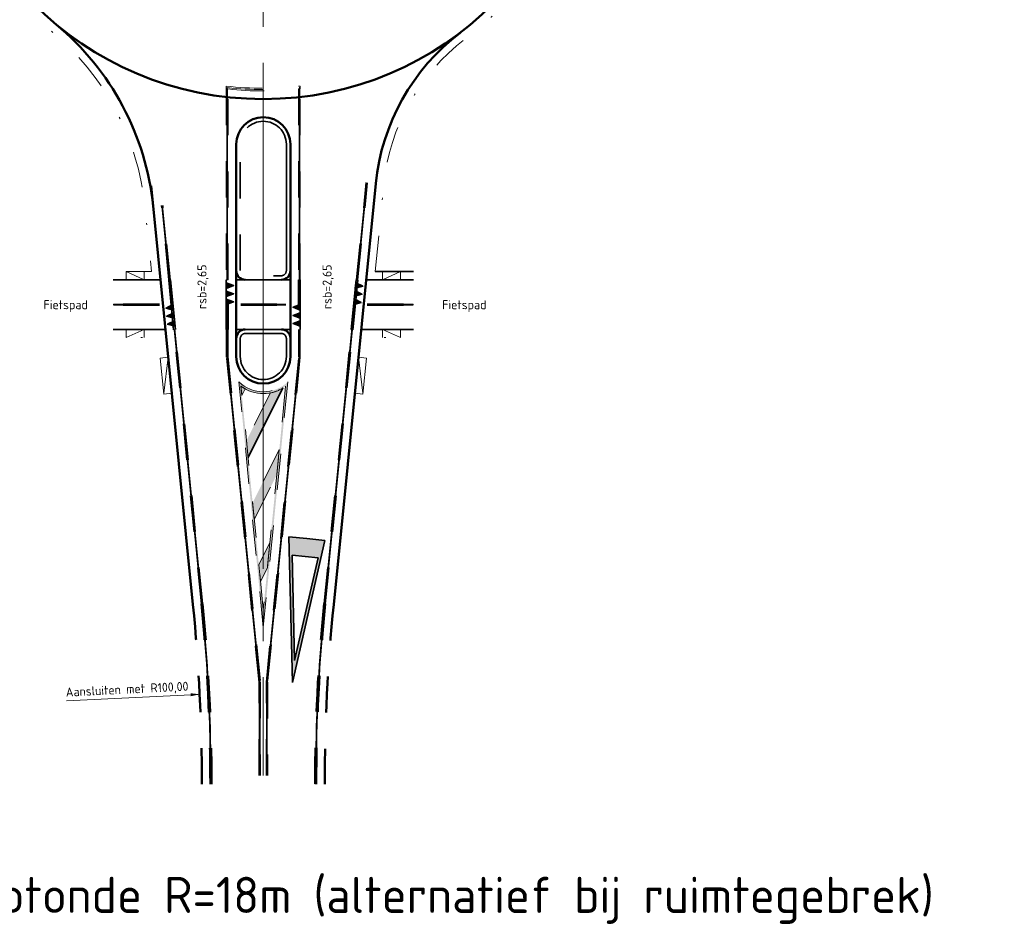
# Model space of a CAD drawing. Header units: metres. Extents: x 157368 to 159839, y 577032 to 578342.
# Tile 3 of 4: x 159625 to 159679, y 578220 to 578270. Entities that reach past the tile are written whole.
import ezdxf

# ---------------------------------------------------------------- set-up
doc = ezdxf.new("R2010")
doc.units = ezdxf.units.M
for name, pattern in [('11strp', [2, 1, -1]), ('AM-AS', [16, 10, -2, 2, -2]), ('HIDDEN', [4, 2, -2]), ('NLCS-HIDDEN', [4, 2, -2]), ('VH-GELEIDEBAND', [6, 2, -2, 0, -2]), ('VH-RWSBAND', [24, 10, -2, 2, -2, 2, -2, 2, -2])]:
    doc.linetypes.add(name, pattern=pattern)
doc.layers.add('alg_hulplijn_legenda', color=5, linetype='Continuous', plot=False)
for name, color, linetype, lineweight in [('mk-nw-0.3-0.3streep 0.10', 93, '11strp', 35), ('mk-nw-contour_nz', 8, 'Continuous', 35), ('mk-nw-streep 0.10', 201, 'Continuous', 25), ('mk-nw-vlakmark', 7, 'Continuous', 35), ('N-WE-AM-AS-G', 10, 'AM-AS', 18), ('N-WE-VH-KANTOPSLUITING_GESTORTE BAND-G', 181, 'VH-GELEIDEBAND', 18), ('N-WE-VH-KANTOPSLUITING_TROTTOIRBAND_RWS-G', 210, 'VH-RWSBAND', 35), ('N-WE-VH-KANTVERHARDING-G', 60, 'Continuous', 50), ('N-WE-VW-MARKERING_DWARS_DRIEHOEK_3030-G', 7, 'VW-HAAIETAND30-L-N', 35), ('N-WE-VW-MARKERING_VERDRIJFSTREEP-G', 7, 'Continuous', 35), ('vh-nw-bm_200', 7, 'Continuous', 25), ('vh-nw-fietspad', 200, 'Continuous', 35), ('X-XX-AL-T25', 7, 'Continuous', 25), ('X-XX-AL-T50', 7, 'Continuous', 50), ('X-XX-AL-TEKENBLAD_HULPLIJN-GN', 7, 'NLCS-HIDDEN', 13)]:
    doc.layers.add(name, color=color, linetype=linetype, lineweight=lineweight)
doc.layers.add('mk-nw-hartlijn', color=6, linetype='Continuous', lineweight=18, plot=False)
doc.styles.add('NLCS-ISO', font='NLCS-ISO.ttf')
doc.styles.add('NLCS-ISO-M200-T25', font='NLCS-ISO.ttf', dxfattribs={"height": 0.5})
doc.linetypes.add('VW-HAAIETAND30-L-N', pattern='A,0,-0.3,[150,NLCS.SHX,S=0.6,R=0,X=-0.375,Y=0],-0.3', length=0.6)

# ---------------------------------------------------------------- blocks, each defined once
blk = doc.blocks.new('voorrang_750')
h = blk.add_hatch(color=256)
h.paths.add_polyline_path([(-1.000000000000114, 7.999999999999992), (-2.842170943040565e-14, 2.273736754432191e-13), (0.9999999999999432, 8.000000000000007), (-5.684341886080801e-14, 8.000000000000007)])
h.paths.add_polyline_path([(-1.13686837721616e-13, 7.000000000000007), (0.7238326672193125, 7.000000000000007), (-2.843452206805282e-14, 1.209338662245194), (-0.7238326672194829, 6.999999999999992)], flags=16)
for p, q in [((0, 0), (-1.000000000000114, 7.999999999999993)), ((-1.13686837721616e-13, 8.000000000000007), (-1.000000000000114, 7.999999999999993)), ((-5.684341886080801e-14, 0), (0.9999999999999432, 8.000000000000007)), ((-5.684341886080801e-14, 8.000000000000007), (0.9999999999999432, 8.000000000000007)), ((-5.684341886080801e-14, 1.209338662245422), (-0.723832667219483, 6.999999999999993)), ((-1.13686837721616e-13, 7.000000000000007), (-0.7238326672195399, 6.999999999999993)), ((0, 1.209338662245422), (0.7238326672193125, 7.000000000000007)), ((-5.684341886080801e-14, 7.000000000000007), (0.7238326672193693, 7.000000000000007))]:
    blk.add_line(p, q)
blk = doc.blocks.new('ht30')
at = {"ltscale": 0.5}
blk.add_hatch(color=256, dxfattribs=at).paths.add_polyline_path([(-0.1499999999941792, 0), (0, -0.3999999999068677), (0.1500000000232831, 0)])
blk.add_lwpolyline([(-0.1499999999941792, 0), (0, -0.3999999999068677), (0.1500000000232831, 0)], close=True, dxfattribs=at)
blk = doc.blocks.new('RTW-L_ARR-v1')
at = {"color": 0, "linetype": 'ByBlock', "lineweight": 18}
blk.add_solid([(-5, 0.8333333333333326), (-5, -0.8333333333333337), (0, 0)], dxfattribs=at)
blk = doc.blocks.new('Rotonde R18')
at = {"layer": 'mk-nw-streep 0.10'}
h = blk.add_hatch(color=256, dxfattribs=at)
edge = h.paths.add_edge_path(flags=16)
edge.add_arc((1.398881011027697e-14, -32.25000000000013), 2.049999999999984, 232.9219773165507, 307.0780226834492)
edge.add_line((1.235949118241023, -33.88552125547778), (0, -46.24501243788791))
edge.add_line((0, -46.24501243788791), (-1.235949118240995, -33.88552125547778))
edge = h.paths.add_edge_path()
edge.add_line((0, -47.25), (-1.360281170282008, -33.64718829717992))
edge.add_arc((1.398881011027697e-14, -32.25000000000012), 1.950000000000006, 225.7668249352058, 314.2331750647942)
edge.add_line((1.360281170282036, -33.64718829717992), (0, -47.25))
at = {"layer": 'N-WE-VW-MARKERING_VERDRIJFSTREEP-G'}
h = blk.add_hatch(color=256, dxfattribs=at)
edge = h.paths.add_edge_path()
edge.add_line((-1.235949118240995, -33.88552125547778), (-1.18336270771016, -34.4113853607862))
edge.add_line((-1.18336270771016, -34.4113853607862), (-0.9980035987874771, -34.04066714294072))
edge.add_arc((-2.919886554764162e-13, -32.25000000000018), 2.04999999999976, 232.9219773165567, 240.8674940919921, ccw=False)
edge = h.paths.add_edge_path()
edge.add_line((-0.9333627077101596, -36.9113853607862), (-0.8401932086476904, -37.84308035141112))
edge.add_line((-0.8401932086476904, -37.84308035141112), (1.087444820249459, -33.98780429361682))
edge.add_arc((-5.395683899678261e-14, -32.25000000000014), 2.050000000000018, 281.000115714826, 302.0366004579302, ccw=False)
edge.add_line((0.391162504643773, -34.26233493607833), (-0.9333627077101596, -36.9113853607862))
h.paths.add_polyline_path([(-0.5901932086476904, -40.34308035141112), (-0.4970237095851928, -41.27477534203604), (0.745535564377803, -38.78965679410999), (0.8852898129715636, -37.39211430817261)])
h.paths.add_polyline_path([(-0.2470237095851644, -43.77477534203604), (-0.1538542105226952, -44.70647033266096), (0.2307813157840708, -43.93719928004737), (0.370535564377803, -42.53965679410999)])
at = {"layer": 'mk-nw-0.3-0.3streep 0.10', "const_width": 0.1}
for points in [[(-5.142466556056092, -28.48743020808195), (-5.172317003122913, -28.18892573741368)], [(2.000000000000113, -28.47499999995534), (2.000000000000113, -28.17499999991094)], [(-5.082764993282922, -29.08444583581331), (-5.112615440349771, -28.78594136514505)], [(2.000000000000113, -29.07499999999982), (2.000000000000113, -28.77499999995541)], [(-1.999999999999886, -29.67499999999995), (-1.999999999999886, -29.97500000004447)], [(5.024654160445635, -29.66555416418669), (4.994803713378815, -29.96405863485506)], [(-1.999999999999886, -30.27500000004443), (-1.999999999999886, -30.57500000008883)], [(4.964952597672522, -30.26256979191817), (4.935102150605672, -30.56107426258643)]]:
    blk.add_lwpolyline(points, dxfattribs=at)
at = {"layer": 'mk-nw-contour_nz'}
for p, q in [((-4.965264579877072, -30.76194375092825), (-5.239668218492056, -28.01790736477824)), ((-4.865760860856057, -30.75199337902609), (-5.140164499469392, -28.00795699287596)), ((-2.049999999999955, -30.75), (-2.050000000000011, -28)), ((1.950000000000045, -29.375), (1.949999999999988, -28)), ((2.050000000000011, -28), (2.050000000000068, -30.75000000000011)), ((4.865760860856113, -30.75199337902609), (5.140164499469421, -28.00795699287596)), ((4.9652645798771, -30.76194375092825), (5.239668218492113, -28.01790736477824)), ((-1.949999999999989, -29.375), (-1.949999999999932, -30.75))]:
    blk.add_line(p, q, dxfattribs=at)
at = {"layer": 'mk-nw-contour_nz', "linetype": 'HIDDEN'}
for centre, radius, start, end in [((-103.4, -55.92459569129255), 100.45, 0, 5.710593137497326), ((-103.4, -55.92459569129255), 100.55, 0, 5.710593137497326), ((103.4, -55.92459569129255), 100.55, 174.2894068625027, 180), ((103.4, -55.92459569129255), 100.45, 174.2894068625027, 180)]:
    blk.add_arc(centre, radius, start, end, dxfattribs=at)
at = {"layer": 'mk-nw-hartlijn'}
for p, q in [((-5.189916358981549, -28.01293217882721), (-5.053709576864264, -29.375)), ((2.000000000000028, -29.37499999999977), (2, -28)), ((-1.999999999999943, -30.75), (-1.999999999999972, -29.37500000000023)), ((4.91750279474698, -30.7370678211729), (5.053709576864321, -29.37500000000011))]:
    blk.add_line(p, q, dxfattribs=at)
at = {"layer": 'mk-nw-hartlijn', "linetype": 'HIDDEN'}
blk.add_lwpolyline([(2, -17.44133022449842), (2, -17.36017353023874, -0.05741323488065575), (-2, -17.36017353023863), (-2, -17.4413302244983)], format="xyb", dxfattribs=at)
at = {"layer": 'mk-nw-hartlijn'}
for points in [[(-2, -17.4413302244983), (-2, -28)], [(2, -28), (2, -17.44133022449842)], [(5.191209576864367, -27.99999999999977), (5.72813715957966, -22.63072417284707)], [(-5.191209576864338, -27.99999999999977), (-5.601920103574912, -23.89289473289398)], [(-5.753210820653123, -29.375), (-8.307291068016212, -29.37499999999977)], [(-1.25, -29.37500000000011), (1.25, -29.37499999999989)], [(5.753210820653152, -29.37500000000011), (8.30729106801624, -29.37499999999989)], [(-3.398762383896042, -45.92447192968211), (-4.916209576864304, -30.74999999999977)], [(-1.999999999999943, -30.75), (-2, -32.27493781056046), (-0.1999999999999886, -50.27493781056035), (-0.1999999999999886, -55.43207703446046)], [(2.000000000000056, -30.75000000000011), (2, -32.27493781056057), (0.1999999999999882, -50.27493781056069), (0.1999999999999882, -55.43207703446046)], [(3.398762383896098, -45.92447192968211), (4.916209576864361, -30.74999999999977)]]:
    blk.add_lwpolyline(points, dxfattribs=at)
at = {"layer": 'mk-nw-hartlijn', "linetype": 'HIDDEN'}
for centre, start, end in [((-103.4, -55.92459569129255), 0, 5.710593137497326), ((103.4, -55.92459569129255), 174.2894068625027, 180)]:
    blk.add_arc(centre, 100.5, start, end, dxfattribs=at)
at = {"layer": 'mk-nw-streep 0.10', "const_width": 0.1}
for points in [[(-2, -17.4413302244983), (-2, -28)], [(2, -28), (2, -17.44133022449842)], [(5.191209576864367, -27.99999999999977), (5.72813715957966, -22.63072417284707)], [(-5.191209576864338, -27.99999999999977), (-5.601920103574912, -23.89289473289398)], [(-5.753210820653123, -29.375), (-8.307291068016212, -29.37499999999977)], [(-1.25, -29.37500000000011), (1.25, -29.37499999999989)], [(5.753210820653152, -29.37500000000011), (8.30729106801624, -29.37499999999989)], [(-3.398762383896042, -45.92447192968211), (-4.916209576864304, -30.74999999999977)], [(-1.999999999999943, -30.75), (-2, -32.27493781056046), (-0.1999999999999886, -50.27493781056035), (-0.1999999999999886, -55.43207703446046)], [(2.000000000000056, -30.75000000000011), (2, -32.27493781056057), (0.1999999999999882, -50.27493781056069), (0.1999999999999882, -55.43207703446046)], [(3.398762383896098, -45.92447192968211), (4.916209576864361, -30.74999999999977)]]:
    blk.add_lwpolyline(points, dxfattribs=at)
at = {"layer": 'mk-nw-streep 0.10', "linetype": 'HIDDEN', "const_width": 0.1}
for points in [[(-2.899999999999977, -55.92459569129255, 0.02492232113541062), (-3.39876238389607, -45.92447192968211)], [(2.900000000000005, -55.92459569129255, -0.02492232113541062), (3.398762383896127, -45.92447192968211)]]:
    blk.add_lwpolyline(points, format="xyb", dxfattribs=at)
at = {"layer": 'N-WE-AM-AS-G'}
for p, q in [((0, 0), (0, -36.50450564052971)), ((0, -18), (2.842170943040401e-14, -55.43207703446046))]:
    blk.add_line(p, q, dxfattribs=at)
at = {"layer": 'N-WE-VH-KANTOPSLUITING_GESTORTE BAND-G'}
for p, q in [((-6.595669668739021, -27.99999999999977), (-7.595669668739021, -27.54999999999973)), ((-7.595669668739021, -27.99999999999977), (-7.595669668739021, -27.54999999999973)), ((-6.595669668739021, -27.99999999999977), (-6.595669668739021, -27.54999999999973)), ((6.595669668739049, -27.99999999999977), (7.595669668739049, -27.54999999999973)), ((6.595669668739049, -27.99999999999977), (6.595669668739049, -27.54999999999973)), ((7.595669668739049, -27.99999999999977), (7.595669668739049, -27.54999999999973)), ((-6.595669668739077, -30.74999999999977), (-7.595669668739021, -31.19999999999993)), ((-7.595669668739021, -31.19999999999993), (-7.595669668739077, -30.74999999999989)), ((-6.595669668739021, -31.19999999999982), (-6.595669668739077, -30.74999999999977)), ((6.595669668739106, -30.74999999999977), (7.595669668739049, -31.19999999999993)), ((6.595669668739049, -31.19999999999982), (6.595669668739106, -30.74999999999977)), ((7.595669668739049, -31.19999999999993), (7.595669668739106, -30.74999999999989)), ((-5.264797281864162, -32.28906076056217), (-5.712564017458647, -32.33383743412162)), ((-5.264797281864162, -32.28906076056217), (-5.513556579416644, -34.32391181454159)), ((5.26479728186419, -32.28906076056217), (5.513556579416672, -34.32391181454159)), ((5.26479728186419, -32.28906076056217), (5.712564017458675, -32.33383743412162)), ((-5.065789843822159, -34.27913514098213), (-5.513556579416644, -34.32391181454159)), ((5.065789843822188, -34.27913514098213), (5.513556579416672, -34.32391181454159))]:
    blk.add_line(p, q, dxfattribs=at)
at = {"layer": 'N-WE-VH-KANTOPSLUITING_GESTORTE BAND-G', "flags": 128}
for points in [[(-7.595669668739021, -27.54999999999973), (-6.190947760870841, -27.54999999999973), (-6.547205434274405, -23.98742326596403, 0.1976059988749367), (-11.75488443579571, -14.22059042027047, -0.05831436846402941), (-14.72067250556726, -11.12224352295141, 0.2089857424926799), (-22.7867848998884, -6.592269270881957), (-33.55898625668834, -5.515049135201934)], [(6.19094776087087, -27.54999999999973), (6.673422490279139, -22.72525270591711, -0.2081001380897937), (11.17215275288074, -14.68283020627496, 0.05826781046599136), (14.25824062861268, -11.70918759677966, -0.1984397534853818), (24.05476510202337, -6.465471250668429), (33.55898625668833, -5.515049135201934)]]:
    blk.add_lwpolyline(points, format="xyb", dxfattribs=at)
for points in [[(-5.513556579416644, -34.32391181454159), (-5.825947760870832, -31.19999999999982), (-7.595669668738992, -31.19999999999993)], [(5.513556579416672, -34.32391181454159), (5.825947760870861, -31.19999999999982), (7.595669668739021, -31.19999999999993)]]:
    blk.add_lwpolyline(points, dxfattribs=at)
at = {"layer": 'N-WE-VH-KANTOPSLUITING_TROTTOIRBAND_RWS-G', "flags": 128}
blk.add_lwpolyline([(1.274999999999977, -27.49999999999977), (1.274999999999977, -20.5, 0.9999999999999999), (-1.274999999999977, -20.5), (-1.274999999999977, -27.49999999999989, 0.4142135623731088), (-0.9999999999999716, -27.77499999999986), (0.9999999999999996, -27.77499999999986, 0.4142135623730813)], format="xyb", close=True, dxfattribs=at)
at = {"layer": 'N-WE-VH-KANTOPSLUITING_TROTTOIRBAND_RWS-G'}
blk.add_lwpolyline([(1.274999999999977, -32.25000000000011), (1.275000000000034, -31.25, 0.414213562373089), (1.000000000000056, -30.97500000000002), (-0.9999999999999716, -30.97499999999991, 0.4142135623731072), (-1.274999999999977, -31.25), (-1.274999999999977, -32.25000000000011, 0.9999999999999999)], format="xyb", close=True, dxfattribs=at)
at = {"layer": 'N-WE-VH-KANTVERHARDING-G'}
for p, q in [((-1.5, -27.5), (-1.5, -20.5)), ((1.500000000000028, -27.5), (1.5, -20.5)), ((-1.5, -27.5), (-1.499999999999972, -31.25)), ((1.5, -27.5), (1.500000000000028, -31.25)), ((-1.5, -32.25000000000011), (-1.5, -31.25)), ((1.500000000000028, -31.25), (1.5, -32.25000000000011))]:
    blk.add_line(p, q, dxfattribs=at)
for points in [[(-3.896280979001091, -45.97422378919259), (-6.214332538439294, -22.79370819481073)], [(3.896280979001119, -45.97422378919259), (6.225655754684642, -22.68047603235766)]]:
    blk.add_lwpolyline(points, dxfattribs=at)
blk.add_circle((0, 0), 18, dxfattribs=at)
for centre, radius, start, end in [((-21.02499655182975, -25.43520237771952), 15, 5.710593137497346, 50.42251881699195), ((18.16610203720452, -23.87452066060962), 12, 127.2674747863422, 174.2894068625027), ((0, -20.5), 1.5, 0, 180), ((-1, -27.5), 0.5, 180, 270), ((1.000000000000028, -27.5), 0.5, 270, 0), ((-1, -31.25), 0.5, 89.99999999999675, 180), ((1.000000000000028, -31.25), 0.5, 0, 89.99999999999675), ((0, -32.25000000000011), 1.5, 180, 0)]:
    blk.add_arc(centre, radius, start, end, dxfattribs=at)
at = {"layer": 'N-WE-VH-KANTVERHARDING-G', "linetype": 'HIDDEN'}
for centre, start, end in [((-103.4, -55.92459569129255), 0, 5.710593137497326), ((103.4, -55.92459569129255), 174.2894068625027, 180)]:
    blk.add_arc(centre, 100, start, end, dxfattribs=at)
at = {"layer": 'N-WE-VW-MARKERING_VERDRIJFSTREEP-G'}
blk.add_line((1.087444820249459, -33.98780429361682), (-0.8401932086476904, -37.84308035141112), dxfattribs=at)
at = {"layer": 'vh-nw-bm_200', "color": 8, "lineweight": 18, "ltscale": 0.5}
blk.add_line((-10.90497282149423, -51.31134876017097), (-3.624023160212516, -50.94820687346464), dxfattribs=at)
at = {"layer": 'vh-nw-fietspad'}
for p, q in [((6.19094776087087, -27.54999999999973), (8.30729106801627, -27.54999999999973)), ((-5.693703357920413, -27.99999999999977), (-8.30729106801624, -27.99999999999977)), ((-1, -28), (1.000000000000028, -28)), ((5.693703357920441, -27.99999999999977), (8.30729106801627, -27.99999999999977)), ((-5.418703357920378, -30.74999999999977), (-8.307291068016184, -30.75)), ((1.000000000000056, -30.75), (-0.9999999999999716, -30.75)), ((5.418703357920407, -30.74999999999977), (8.307291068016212, -30.75))]:
    blk.add_line(p, q, dxfattribs=at)
at = {"layer": 'vh-nw-fietspad', "ltscale": 0.5}
for p, q in [((-1, -28), (-1.5, -28)), ((1.000000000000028, -28), (1.5, -28)), ((-0.9999999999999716, -30.75), (-1.499999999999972, -30.75)), ((1.000000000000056, -30.75), (1.500000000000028, -30.75))]:
    blk.add_line(p, q, dxfattribs=at)
at = {"layer": 'X-XX-AL-TEKENBLAD_HULPLIJN-GN', "linetype": 'HIDDEN'}
blk.add_lwpolyline([(2.050000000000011, -17.44133022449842), (2.050000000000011, -17.27881651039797, -0.05911389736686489), (-2.050000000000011, -17.27881651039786), (-2.050000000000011, -17.4413302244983), (-1.949999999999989, -17.4413302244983, 0.0557280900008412), (1.949999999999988, -17.44133022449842)], format="xyb", close=True, dxfattribs=at)
at = {"layer": 'X-XX-AL-TEKENBLAD_HULPLIJN-GN'}
for points in [[(-2.050000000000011, -17.4413302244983), (-2.050000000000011, -28), (-1.949999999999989, -28)], [(-1.949999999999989, -28), (-1.949999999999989, -17.4413302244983)], [(1.949999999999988, -17.44133022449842), (1.949999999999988, -28), (2.050000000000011, -28), (2.050000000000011, -17.44133022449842)], [(5.141457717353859, -27.99502481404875), (5.678385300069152, -22.62574898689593)], [(5.240961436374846, -28.0049751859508), (5.777889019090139, -22.63569935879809)], [(-5.240961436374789, -28.0049751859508), (-5.651671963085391, -23.897869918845)], [(-5.141457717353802, -27.99502481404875), (-5.552168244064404, -23.88791954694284)], [(-5.753210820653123, -29.32500000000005), (-8.307291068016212, -29.32499999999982)], [(-5.753210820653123, -29.42500000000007), (-8.307291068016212, -29.42499999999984)], [(-1.25, -29.32500000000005), (1.25, -29.32499999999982)], [(-1.25, -29.42500000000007), (1.25, -29.42499999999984)], [(5.753210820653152, -29.32500000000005), (8.30729106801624, -29.32499999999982)], [(5.753210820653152, -29.42500000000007), (8.30729106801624, -29.42499999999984)], [(-3.448514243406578, -45.92944711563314), (-4.965165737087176, -30.76293217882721)], [(-3.349010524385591, -45.91949674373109), (-4.86566201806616, -30.75298180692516)], [(-0.25, -55.43207703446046), (-0.25, -50.27743159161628), (-2.049999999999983, -32.27743159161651), (-2.049999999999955, -30.75)], [(-1.949999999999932, -30.75), (-1.949999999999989, -32.27244402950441), (-0.1500000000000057, -50.2724440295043), (-0.1500000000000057, -55.43207703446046)], [(0.1500000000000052, -55.43207703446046), (0.1500000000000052, -50.27244402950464), (1.950000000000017, -32.27244402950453), (1.950000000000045, -30.75000000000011)], [(2.050000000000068, -30.75000000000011), (2.050000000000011, -32.27743159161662), (0.2499999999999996, -50.27743159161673), (0.2499999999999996, -55.43207703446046)], [(3.349010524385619, -45.91949674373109), (4.865662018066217, -30.75298180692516)], [(3.448514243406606, -45.92944711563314), (4.965165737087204, -30.76293217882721)]]:
    blk.add_lwpolyline(points, dxfattribs=at)
for points in [[(0, -47.25), (-1.360281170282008, -33.64718829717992, 0.4063951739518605), (1.360281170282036, -33.64718829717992)], [(-1.235949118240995, -33.88552125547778, 0.3353525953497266), (1.235949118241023, -33.88552125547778), (0, -46.24501243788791)], [(-1.235949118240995, -33.88552125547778), (-1.18336270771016, -34.4113853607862), (-0.9980035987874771, -34.04066714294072, -0.03468275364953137)], [(-0.9333627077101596, -36.9113853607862), (-0.8401932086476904, -37.84308035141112), (1.087444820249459, -33.98780429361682, -0.09204763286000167), (0.391162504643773, -34.26233493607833)]]:
    blk.add_lwpolyline(points, format="xyb", close=True, dxfattribs=at)
for points in [[(-0.5901932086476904, -40.34308035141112), (-0.4970237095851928, -41.27477534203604), (0.745535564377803, -38.78965679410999), (0.8852898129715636, -37.39211430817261)], [(1.613689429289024, -50.28392970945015), (1.414681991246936, -42.2241284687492), (3.404756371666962, -42.42313590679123)], [(-0.2470237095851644, -43.77477534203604), (-0.1538542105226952, -44.70647033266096), (0.2307813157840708, -43.93719928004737), (0.370535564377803, -42.53965679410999)], [(1.734023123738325, -49.08059276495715), (1.589975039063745, -43.24664533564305), (3.03045588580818, -43.39069342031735)]]:
    blk.add_lwpolyline(points, close=True, dxfattribs=at)
at = {"layer": 'mk-nw-vlakmark', "rotation": 354.2894068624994}
blk.add_blockref('voorrang_750', (1.613689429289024, -50.28392970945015), dxfattribs=at)
at = {"layer": 'N-WE-VW-MARKERING_DWARS_DRIEHOEK_3030-G', "color": 254}
for p, rotation in [((-2.049999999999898, -28.32500000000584), 89.99999999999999), ((5.109232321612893, -28.31727877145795), 84.28940686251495), ((-2.049999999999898, -28.77500000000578), 89.99999999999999), ((5.064455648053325, -28.76504550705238), 84.28940686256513), ((-4.988236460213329, -29.52723738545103), 275.7105931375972), ((-2.049999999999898, -29.22500000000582), 89.99999999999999), ((2.050000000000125, -29.52499999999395), 270), ((5.019678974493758, -29.21281224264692), 84.28940686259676), ((-4.943459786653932, -29.97500412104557), 275.7105931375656), ((2.050000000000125, -29.974999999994), 270), ((-4.89868311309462, -30.42277085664), 275.7105931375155), ((2.050000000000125, -30.42499999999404), 270)]:
    blk.add_blockref('ht30', p, dxfattribs=dict(at, rotation=rotation))
at = {"layer": 'vh-nw-bm_200', "color": 8, "lineweight": 18, "ltscale": 0.5, "xscale": 0.1000000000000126, "yscale": 0.1000000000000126, "zscale": 0.1000000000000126, "rotation": 2.855296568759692}
blk.add_blockref('RTW-L_ARR-v1', (-3.524147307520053, -50.94322550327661), dxfattribs=at)
at = {"layer": 'vh-nw-bm_200', "ltscale": 0.5, "insert": (-7.540387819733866, -50.71729453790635), "char_height": 0.5, "attachment_point": 5, "rotation": 2.8552965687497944, "style": 'NLCS-ISO'}
blk.add_mtext('\\A1;Aansluiten met R100,00', dxfattribs=at)
at = {"layer": 'X-XX-AL-T25', "style": 'NLCS-ISO-M200-T25'}
for p in [(-3.146885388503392, -29.62108075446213), (3.780651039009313, -29.62108075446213)]:
    blk.add_text('rsb=2,65', height=0.5, rotation=89.99999999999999, dxfattribs=at).set_placement(p)
for p in [(-12.16754969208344, -29.63026474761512), (9.902584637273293, -29.63026474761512)]:
    blk.add_text('Fietspad', height=0.5, dxfattribs=at).set_placement(p)
blk = doc.blocks.new('A$C2C0A5FCF')
blk.add_blockref('Rotonde R18', (0, 0))
at = {"layer": 'X-XX-AL-T50', "style": 'NLCS-ISO-M200-T25'}
blk.add_text('Basis rotonde R=18m (alternatief bij ruimtegebrek)', height=2, dxfattribs=at).set_placement((-23.14028276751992, -63.04612651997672))

msp = doc.modelspace()

# ---------------------------------------------------------------- block references
at = {"layer": 'alg_hulplijn_legenda'}
msp.add_blockref('A$C2C0A5FCF', (159638.0776798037, 578284.0483754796), dxfattribs=at)

doc.saveas('drawing.dxf')
